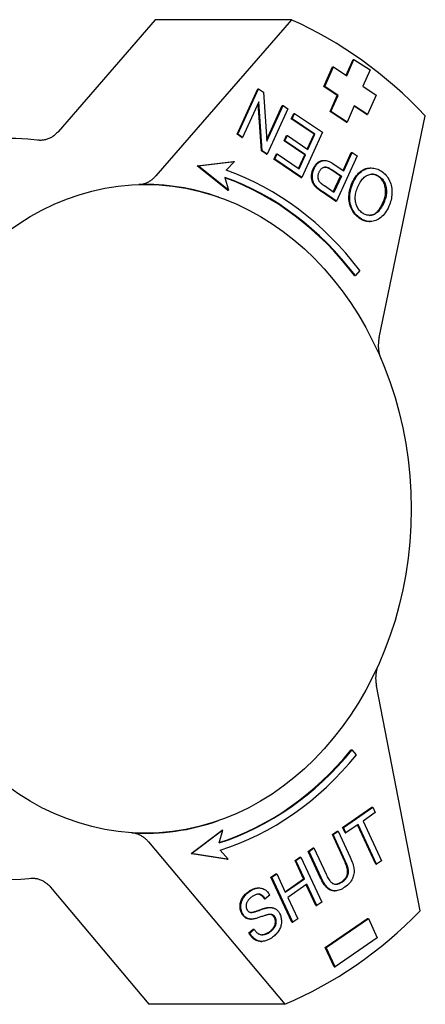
# Model space of a CAD drawing. Header units: millimetres. Extents: x 81 to 326, y -65 to 264.
# Tile 11 of 12: x 175 to 203, y 198 to 264. Entities that reach past the tile are written whole.
import ezdxf

# ---------------------------------------------------------------- set-up
doc = ezdxf.new("R2010")
doc.units = ezdxf.units.MM
doc.layers.add('Detail', color=2, linetype='Continuous')

msp = doc.modelspace()

# ---------------------------------------------------------------- linework, layer by layer
at = {"layer": 'Detail'}
for p, q in [((184.399, 264.472), (177.836, 256.906)), ((193.577, 264.472), (184.399, 264.472)), ((193.577, 264.472), (184.435, 253.935)), ((197.273, 260.718), (197.745, 261.79)), ((197.318, 260.689), (197.802, 261.79)), ((197.745, 261.79), (197.802, 261.79)), ((197.802, 261.79), (198.885, 261.08)), ((195.777, 259.959), (196.358, 261.281)), ((195.834, 259.959), (196.416, 261.281)), ((196.358, 261.281), (196.416, 261.281)), ((196.416, 261.281), (197.318, 260.689)), ((198.885, 261.08), (198.4, 259.979)), ((189.918, 256.742), (191.311, 259.801)), ((189.975, 256.742), (191.368, 259.801)), ((191.311, 259.801), (191.368, 259.801)), ((191.368, 259.801), (191.708, 259.571)), ((196.679, 259.368), (195.777, 259.959)), ((195.777, 259.959), (195.834, 259.959)), ((196.736, 259.368), (195.834, 259.959)), ((198.4, 259.979), (199.302, 259.387)), ((191.708, 259.571), (191.933, 256.275)), ((196.194, 258.267), (196.679, 259.368)), ((196.251, 258.267), (196.736, 259.368)), ((196.679, 259.368), (196.736, 259.368)), ((199.302, 259.387), (198.72, 258.066)), ((191.386, 258.929), (190.293, 256.527)), ((191.553, 255.633), (191.336, 258.819)), ((191.611, 255.633), (191.386, 258.929)), ((191.925, 256.384), (192.969, 258.676)), ((191.933, 256.275), (193.026, 258.676)), ((193.343, 258.461), (191.951, 255.402)), ((192.969, 258.676), (193.026, 258.676)), ((193.026, 258.676), (193.343, 258.461)), ((197.818, 258.658), (197.334, 257.557)), ((198.663, 258.066), (197.806, 258.629)), ((198.72, 258.066), (197.818, 258.658)), ((193.576, 257.791), (193.74, 258.153)), ((193.576, 257.791), (193.633, 257.791)), ((195.115, 256.747), (193.576, 257.791)), ((193.633, 257.791), (193.798, 258.153)), ((195.173, 256.747), (193.633, 257.791)), ((193.74, 258.153), (193.798, 258.153)), ((193.798, 258.153), (195.67, 256.883)), ((197.276, 257.557), (196.194, 258.267)), ((196.194, 258.267), (196.251, 258.267)), ((197.334, 257.557), (196.251, 258.267)), ((198.663, 258.066), (198.72, 258.066)), ((199.499, 243.019), (202.615, 257.985)), ((197.276, 257.557), (197.334, 257.557)), ((189.918, 256.742), (189.975, 256.742)), ((190.235, 256.527), (189.918, 256.742)), ((190.293, 256.527), (189.975, 256.742)), ((190.235, 256.527), (190.293, 256.527)), ((193.089, 256.288), (193.253, 256.649)), ((193.146, 256.288), (193.311, 256.649)), ((193.253, 256.649), (193.311, 256.649)), ((193.311, 256.649), (194.699, 255.707)), ((195.67, 256.883), (194.277, 253.824)), ((194.656, 255.737), (195.115, 256.747)), ((194.699, 255.707), (195.173, 256.747)), ((195.115, 256.747), (195.173, 256.747)), ((193.089, 256.288), (193.146, 256.288)), ((194.478, 255.346), (193.089, 256.288)), ((194.535, 255.346), (193.146, 256.288)), ((191.553, 255.633), (191.611, 255.633)), ((191.893, 255.402), (191.553, 255.633)), ((191.951, 255.402), (191.611, 255.633)), ((191.893, 255.402), (191.951, 255.402)), ((192.405, 255.055), (192.57, 255.416)), ((192.462, 255.055), (192.627, 255.416)), ((192.57, 255.416), (192.627, 255.416)), ((192.627, 255.416), (194.109, 254.41)), ((194.065, 254.44), (194.478, 255.346)), ((194.109, 254.41), (194.535, 255.346)), ((194.478, 255.346), (194.535, 255.346)), ((198.013, 255.293), (196.621, 252.234)), ((197.071, 254.305), (197.624, 255.518)), ((197.115, 254.275), (197.681, 255.518)), ((197.624, 255.518), (197.681, 255.518)), ((197.681, 255.518), (198.013, 255.293)), ((187.228, 254.618), (189.674, 254.903)), ((189.276, 252.96), (187.228, 254.618)), ((187.228, 254.618), (187.285, 254.618)), ((187.285, 254.618), (189.732, 254.903)), ((189.333, 252.96), (187.285, 254.618)), ((189.732, 254.903), (189.19, 254.319)), ((189.674, 254.903), (189.732, 254.903)), ((192.405, 255.055), (192.462, 255.055)), ((194.22, 253.824), (192.405, 255.055)), ((194.277, 253.824), (192.462, 255.055)), ((195.747, 254.976), (195.804, 254.976)), ((196.472, 254.712), (197.115, 254.275)), ((198.902, 254.466), (198.959, 254.466)), ((189.09, 253.834), (189.333, 252.96)), ((194.22, 253.824), (194.277, 253.824)), ((196.893, 253.914), (196.246, 254.353)), ((196.303, 254.353), (196.951, 253.914)), ((196.409, 252.85), (196.893, 253.914)), ((196.951, 253.914), (196.453, 252.82)), ((196.893, 253.914), (196.951, 253.914)), ((195.25, 253.164), (195.307, 253.164)), ((196.453, 252.82), (195.811, 253.256)), ((188.69, 252.494), (188.664, 252.503)), ((189.276, 252.96), (189.333, 252.96)), ((196.563, 252.234), (195.618, 252.875)), ((196.621, 252.234), (195.675, 252.875)), ((196.563, 252.234), (196.621, 252.234)), ((198.839, 250.849), (198.897, 250.849)), ((197.838, 247.204), (197.895, 247.204)), ((198.195, 247.545), (197.895, 247.204)), ((202.268, 204.346), (199.314, 219.533)), ((197.615, 215.21), (197.673, 215.21)), ((197.964, 214.858), (197.673, 215.21)), ((197.037, 209.963), (199.014, 211.331)), ((197.094, 209.963), (199.072, 211.331)), ((199.014, 211.331), (199.072, 211.331)), ((199.072, 211.331), (199.239, 210.971)), ((199.239, 210.971), (198.414, 210.4)), ((188.69, 210.436), (188.664, 210.427)), ((197.037, 209.963), (197.094, 209.963)), ((197.204, 209.603), (197.037, 209.963)), ((197.262, 209.603), (197.094, 209.963)), ((198.083, 210.171), (197.262, 209.603)), ((199.272, 207.486), (198.039, 210.141)), ((199.33, 207.486), (198.083, 210.171)), ((198.414, 210.4), (199.66, 207.715)), ((186.815, 208.217), (188.906, 209.794)), ((188.964, 209.794), (186.873, 208.217)), ((188.698, 208.93), (188.964, 209.794)), ((188.906, 209.794), (188.964, 209.794)), ((196.343, 209.482), (196.674, 209.711)), ((196.343, 209.482), (196.401, 209.482)), ((197.159, 207.726), (196.343, 209.482)), ((196.401, 209.482), (196.731, 209.711)), ((197.216, 207.726), (196.401, 209.482)), ((196.674, 209.711), (196.731, 209.711)), ((196.731, 209.711), (197.548, 207.952)), ((197.204, 209.603), (197.262, 209.603)), ((183.934, 208.994), (193.146, 198.034)), ((186.815, 208.217), (186.873, 208.217)), ((189.253, 207.836), (186.815, 208.217)), ((186.873, 208.217), (189.31, 207.836)), ((189.31, 207.836), (188.784, 208.441)), ((193.826, 207.741), (194.157, 207.97)), ((193.884, 207.741), (194.214, 207.97)), ((194.157, 207.97), (194.214, 207.97)), ((194.214, 207.97), (195.628, 204.925)), ((194.712, 208.354), (195.043, 208.583)), ((194.712, 208.354), (194.77, 208.354)), ((195.529, 206.595), (194.712, 208.354)), ((194.77, 208.354), (195.1, 208.583)), ((195.586, 206.595), (194.77, 208.354)), ((195.043, 208.583), (195.1, 208.583)), ((195.1, 208.583), (195.916, 206.826)), ((189.253, 207.836), (189.31, 207.836)), ((193.826, 207.741), (193.884, 207.741)), ((194.407, 206.49), (193.826, 207.741)), ((194.464, 206.49), (193.884, 207.741)), ((199.272, 207.486), (199.33, 207.486)), ((199.66, 207.715), (199.33, 207.486)), ((192.203, 206.617), (192.534, 206.846)), ((192.26, 206.617), (192.591, 206.846)), ((192.534, 206.846), (192.591, 206.846)), ((192.591, 206.846), (193.172, 205.595)), ((193.617, 203.572), (192.203, 206.617)), ((192.203, 206.617), (192.26, 206.617)), ((193.674, 203.572), (192.26, 206.617)), ((193.158, 205.625), (194.407, 206.49)), ((193.172, 205.595), (194.464, 206.49)), ((194.631, 206.13), (193.339, 205.235)), ((194.407, 206.49), (194.464, 206.49)), ((195.24, 204.696), (194.588, 206.1)), ((195.297, 204.696), (194.631, 206.13)), ((177.32, 205.945), (183.969, 198.034)), ((191.355, 205.886), (191.412, 205.886)), ((192.12, 205.389), (191.818, 205.14)), ((196.476, 205.691), (196.533, 205.691)), ((191.761, 205.14), (191.818, 205.14)), ((193.339, 205.235), (194.005, 203.801)), ((195.24, 204.696), (195.297, 204.696)), ((195.628, 204.925), (195.297, 204.696)), ((192.084, 204.567), (192.142, 204.567)), ((190.833, 203.782), (190.891, 203.782)), ((193.617, 203.572), (193.674, 203.572)), ((194.005, 203.801), (193.674, 203.572)), ((195.862, 201.867), (198.716, 203.832)), ((195.92, 201.867), (198.774, 203.832)), ((198.716, 203.832), (198.774, 203.832)), ((198.774, 203.832), (199.377, 202.525)), ((190.711, 202.856), (191.008, 203.104)), ((190.711, 202.856), (190.769, 202.856)), ((190.769, 202.856), (191.065, 203.104)), ((191.008, 203.104), (191.065, 203.104)), ((191.519, 202.282), (191.577, 202.282)), ((199.377, 202.525), (196.523, 200.56)), ((195.862, 201.867), (195.92, 201.867)), ((196.466, 200.56), (195.862, 201.867)), ((196.523, 200.56), (195.92, 201.867)), ((196.466, 200.56), (196.523, 200.56)), ((193.146, 198.034), (183.969, 198.034))]:
    msp.add_line(p, q, dxfattribs=at)
at = {"layer": 'Detail', "flags": 128}
for points in [[(177.836, 256.906), (177.791, 256.856), (177.744, 256.808), (177.697, 256.762), (177.648, 256.718), (177.598, 256.676), (177.546, 256.637), (177.494, 256.599), (177.441, 256.564), (177.386, 256.531), (177.331, 256.5), (177.274, 256.472), (177.217, 256.446), (177.16, 256.423), (177.101, 256.402), (177.042, 256.384), (176.983, 256.368), (176.923, 256.355), (176.862, 256.345), (176.802, 256.337), (176.741, 256.332), (176.68, 256.33), (176.62, 256.33), (176.559, 256.333), (176.498, 256.339)], [(195.053, 254.418), (195.072, 254.459), (195.092, 254.498), (195.113, 254.535), (195.134, 254.571), (195.157, 254.606), (195.18, 254.639), (195.204, 254.671), (195.229, 254.702), (195.255, 254.73), (195.282, 254.758), (195.309, 254.784), (195.338, 254.809), (195.367, 254.832), (195.397, 254.854), (195.428, 254.874), (195.46, 254.893), (195.492, 254.911), (195.525, 254.927), (195.56, 254.941), (195.595, 254.954), (195.631, 254.963), (195.669, 254.97), (195.707, 254.974), (195.747, 254.976)], [(195.11, 254.418), (195.141, 254.481), (195.173, 254.541), (195.208, 254.597), (195.245, 254.649), (195.284, 254.698), (195.325, 254.743), (195.368, 254.785), (195.413, 254.823), (195.46, 254.858), (195.509, 254.889), (195.561, 254.916), (195.614, 254.94), (195.67, 254.959), (195.729, 254.97), (195.79, 254.975), (195.854, 254.974), (195.922, 254.965), (195.992, 254.949), (196.065, 254.927), (196.14, 254.898), (196.219, 254.862), (196.3, 254.819), (196.384, 254.769), (196.472, 254.712)], [(195.457, 254.198), (195.478, 254.241), (195.5, 254.28), (195.523, 254.317), (195.547, 254.351), (195.572, 254.383), (195.598, 254.411), (195.626, 254.436), (195.654, 254.458), (195.684, 254.478), (195.715, 254.494), (195.746, 254.507), (195.779, 254.518), (195.814, 254.525), (195.85, 254.528), (195.888, 254.528), (195.927, 254.524), (195.968, 254.516), (196.011, 254.504), (196.055, 254.488), (196.102, 254.469), (196.149, 254.446), (196.199, 254.419), (196.25, 254.388), (196.303, 254.353)], [(196.246, 254.353), (196.226, 254.367), (196.207, 254.379), (196.187, 254.391), (196.168, 254.403), (196.15, 254.414), (196.131, 254.425), (196.113, 254.435), (196.095, 254.444), (196.077, 254.454), (196.059, 254.462), (196.042, 254.47), (196.024, 254.478), (196.007, 254.485), (195.991, 254.491), (195.974, 254.497), (195.958, 254.503), (195.942, 254.508), (195.926, 254.512), (195.91, 254.516), (195.895, 254.519), (195.88, 254.522), (195.865, 254.525), (195.85, 254.526), (195.836, 254.528)], [(197.688, 253.479), (197.724, 253.554), (197.761, 253.627), (197.8, 253.697), (197.84, 253.764), (197.882, 253.829), (197.925, 253.891), (197.97, 253.95), (198.016, 254.006), (198.064, 254.059), (198.113, 254.11), (198.164, 254.158), (198.216, 254.203), (198.27, 254.245), (198.324, 254.283), (198.379, 254.318), (198.434, 254.349), (198.49, 254.376), (198.547, 254.4), (198.605, 254.42), (198.663, 254.437), (198.721, 254.449), (198.781, 254.459), (198.841, 254.464), (198.902, 254.466)], [(197.745, 253.479), (197.8, 253.592), (197.858, 253.698), (197.919, 253.799), (197.984, 253.893), (198.052, 253.98), (198.124, 254.062), (198.199, 254.137), (198.277, 254.206), (198.358, 254.267), (198.441, 254.321), (198.525, 254.366), (198.61, 254.402), (198.697, 254.431), (198.786, 254.451), (198.876, 254.462), (198.967, 254.466), (199.058, 254.462), (199.149, 254.451), (199.237, 254.433), (199.325, 254.409), (199.411, 254.377), (199.495, 254.339), (199.578, 254.294), (199.66, 254.243)], [(183.283, 253.351), (183.336, 253.354), (183.389, 253.358), (183.442, 253.365), (183.495, 253.373), (183.547, 253.384), (183.599, 253.397), (183.651, 253.411), (183.702, 253.428), (183.753, 253.446), (183.804, 253.466), (183.854, 253.489), (183.903, 253.513), (183.952, 253.539), (184, 253.567), (184.047, 253.596), (184.094, 253.627), (184.14, 253.66), (184.185, 253.695), (184.229, 253.731), (184.272, 253.769), (184.314, 253.808), (184.356, 253.849), (184.396, 253.891), (184.435, 253.935)], [(195.25, 253.164), (195.209, 253.206), (195.171, 253.248), (195.136, 253.29), (195.104, 253.334), (195.075, 253.378), (195.049, 253.424), (195.025, 253.47), (195.005, 253.517), (194.987, 253.565), (194.972, 253.615), (194.96, 253.666), (194.95, 253.719), (194.943, 253.774), (194.939, 253.83), (194.937, 253.888), (194.939, 253.948), (194.943, 254.008), (194.95, 254.068), (194.959, 254.127), (194.972, 254.186), (194.988, 254.245), (195.007, 254.303), (195.028, 254.361), (195.053, 254.418)], [(195.307, 253.164), (195.266, 253.206), (195.229, 253.248), (195.194, 253.29), (195.162, 253.334), (195.133, 253.378), (195.106, 253.424), (195.083, 253.47), (195.062, 253.517), (195.045, 253.565), (195.03, 253.615), (195.017, 253.666), (195.008, 253.719), (195.001, 253.774), (194.996, 253.83), (194.995, 253.888), (194.996, 253.948), (195, 254.008), (195.007, 254.068), (195.017, 254.127), (195.03, 254.186), (195.045, 254.245), (195.064, 254.303), (195.086, 254.361), (195.11, 254.418)], [(195.514, 253.494), (195.497, 253.516), (195.48, 253.539), (195.465, 253.563), (195.451, 253.587), (195.438, 253.613), (195.427, 253.639), (195.417, 253.666), (195.409, 253.694), (195.401, 253.723), (195.395, 253.753), (195.39, 253.784), (195.387, 253.815), (195.385, 253.847), (195.384, 253.879), (195.385, 253.911), (195.387, 253.943), (195.391, 253.975), (195.396, 254.007), (195.403, 254.038), (195.411, 254.07), (195.42, 254.102), (195.431, 254.134), (195.444, 254.166), (195.457, 254.198)], [(198.085, 253.242), (198.131, 253.338), (198.178, 253.428), (198.227, 253.511), (198.278, 253.589), (198.33, 253.66), (198.384, 253.726), (198.44, 253.785), (198.497, 253.838), (198.556, 253.886), (198.616, 253.927), (198.678, 253.962), (198.742, 253.991), (198.807, 254.014), (198.871, 254.032), (198.935, 254.044), (198.999, 254.05), (199.063, 254.05), (199.126, 254.045), (199.19, 254.034), (199.253, 254.018), (199.316, 253.995), (199.379, 253.967), (199.442, 253.933), (199.504, 253.894)], [(199.447, 253.894), (199.429, 253.906), (199.41, 253.918), (199.392, 253.929), (199.374, 253.939), (199.356, 253.949), (199.338, 253.959), (199.319, 253.968), (199.301, 253.977), (199.283, 253.985), (199.265, 253.993), (199.246, 254), (199.228, 254.007), (199.21, 254.013), (199.191, 254.019), (199.173, 254.024), (199.155, 254.029), (199.136, 254.033), (199.118, 254.037), (199.1, 254.041), (199.081, 254.044), (199.063, 254.046), (199.044, 254.048), (199.026, 254.049), (199.007, 254.05)], [(199.761, 252.124), (199.801, 252.216), (199.835, 252.306), (199.865, 252.396), (199.89, 252.485), (199.91, 252.573), (199.925, 252.659), (199.935, 252.745), (199.941, 252.83), (199.941, 252.914), (199.937, 252.997), (199.928, 253.079), (199.914, 253.16), (199.896, 253.239), (199.874, 253.315), (199.848, 253.387), (199.818, 253.457), (199.785, 253.523), (199.748, 253.585), (199.707, 253.645), (199.662, 253.701), (199.614, 253.754), (199.562, 253.804), (199.506, 253.851), (199.447, 253.894)], [(199.504, 253.894), (199.564, 253.851), (199.619, 253.804), (199.672, 253.754), (199.72, 253.701), (199.764, 253.645), (199.805, 253.585), (199.842, 253.523), (199.876, 253.457), (199.905, 253.387), (199.931, 253.315), (199.953, 253.239), (199.971, 253.16), (199.985, 253.079), (199.995, 252.997), (199.999, 252.914), (199.998, 252.83), (199.993, 252.745), (199.982, 252.659), (199.967, 252.573), (199.947, 252.485), (199.922, 252.396), (199.893, 252.306), (199.858, 252.216), (199.818, 252.124)], [(199.66, 254.243), (199.746, 254.18), (199.827, 254.112), (199.903, 254.04), (199.973, 253.962), (200.037, 253.88), (200.097, 253.793), (200.151, 253.701), (200.199, 253.604), (200.242, 253.503), (200.279, 253.401), (200.309, 253.297), (200.332, 253.191), (200.349, 253.083), (200.36, 252.973), (200.365, 252.862), (200.363, 252.748), (200.355, 252.635), (200.342, 252.523), (200.324, 252.413), (200.301, 252.304), (200.273, 252.198), (200.24, 252.093), (200.202, 251.989), (200.158, 251.888)], [(195.618, 252.875), (195.597, 252.889), (195.577, 252.903), (195.557, 252.917), (195.538, 252.93), (195.519, 252.944), (195.501, 252.957), (195.483, 252.97), (195.466, 252.983), (195.449, 252.995), (195.432, 253.008), (195.416, 253.02), (195.401, 253.032), (195.386, 253.044), (195.371, 253.056), (195.357, 253.068), (195.343, 253.079), (195.33, 253.09), (195.317, 253.101), (195.305, 253.112), (195.293, 253.123), (195.281, 253.134), (195.27, 253.144), (195.26, 253.154), (195.25, 253.164)], [(195.675, 252.875), (195.655, 252.889), (195.634, 252.903), (195.615, 252.917), (195.595, 252.93), (195.577, 252.944), (195.558, 252.957), (195.54, 252.97), (195.523, 252.983), (195.506, 252.995), (195.49, 253.008), (195.474, 253.02), (195.458, 253.032), (195.443, 253.044), (195.428, 253.056), (195.414, 253.068), (195.4, 253.079), (195.387, 253.09), (195.374, 253.101), (195.362, 253.112), (195.35, 253.123), (195.339, 253.134), (195.328, 253.144), (195.317, 253.154), (195.307, 253.164)], [(195.811, 253.256), (195.793, 253.268), (195.775, 253.281), (195.757, 253.293), (195.74, 253.305), (195.724, 253.317), (195.708, 253.328), (195.693, 253.339), (195.678, 253.35), (195.664, 253.361), (195.65, 253.371), (195.637, 253.382), (195.624, 253.392), (195.612, 253.402), (195.601, 253.411), (195.59, 253.42), (195.579, 253.43), (195.569, 253.438), (195.56, 253.447), (195.551, 253.455), (195.542, 253.464), (195.535, 253.471), (195.527, 253.479), (195.521, 253.487), (195.514, 253.494)], [(198.162, 251.078), (198.078, 251.14), (197.999, 251.206), (197.924, 251.277), (197.855, 251.353), (197.791, 251.434), (197.732, 251.52), (197.677, 251.611), (197.628, 251.706), (197.585, 251.805), (197.548, 251.907), (197.517, 252.01), (197.493, 252.115), (197.475, 252.223), (197.464, 252.333), (197.459, 252.445), (197.46, 252.559), (197.468, 252.674), (197.481, 252.789), (197.501, 252.904), (197.526, 253.019), (197.558, 253.134), (197.595, 253.249), (197.638, 253.364), (197.688, 253.479)], [(198.22, 251.078), (198.135, 251.14), (198.056, 251.206), (197.982, 251.277), (197.912, 251.353), (197.848, 251.434), (197.789, 251.52), (197.735, 251.611), (197.686, 251.706), (197.642, 251.805), (197.605, 251.907), (197.575, 252.01), (197.55, 252.115), (197.533, 252.223), (197.521, 252.333), (197.516, 252.445), (197.518, 252.559), (197.525, 252.674), (197.539, 252.789), (197.558, 252.904), (197.584, 253.019), (197.615, 253.134), (197.652, 253.249), (197.696, 253.364), (197.745, 253.479)], [(198.376, 251.427), (198.316, 251.471), (198.259, 251.519), (198.207, 251.57), (198.157, 251.626), (198.112, 251.684), (198.07, 251.747), (198.032, 251.814), (197.998, 251.884), (197.968, 251.957), (197.942, 252.032), (197.922, 252.108), (197.906, 252.187), (197.895, 252.268), (197.889, 252.35), (197.888, 252.434), (197.891, 252.521), (197.9, 252.608), (197.912, 252.696), (197.93, 252.785), (197.952, 252.875), (197.978, 252.966), (198.009, 253.057), (198.045, 253.149), (198.085, 253.242)], [(200.158, 251.888), (200.099, 251.764), (200.037, 251.649), (199.973, 251.541), (199.906, 251.441), (199.837, 251.349), (199.765, 251.265), (199.691, 251.188), (199.614, 251.12), (199.534, 251.059), (199.452, 251.005), (199.367, 250.96), (199.28, 250.922), (199.192, 250.892), (199.103, 250.87), (199.015, 250.856), (198.926, 250.849), (198.838, 250.851), (198.749, 250.86), (198.661, 250.877), (198.573, 250.902), (198.485, 250.934), (198.396, 250.974), (198.308, 251.022), (198.22, 251.078)], [(199.818, 252.124), (199.766, 252.013), (199.712, 251.91), (199.657, 251.815), (199.601, 251.727), (199.544, 251.647), (199.486, 251.576), (199.427, 251.512), (199.367, 251.456), (199.305, 251.408), (199.243, 251.368), (199.18, 251.336), (199.116, 251.311), (199.051, 251.293), (198.987, 251.28), (198.924, 251.273), (198.861, 251.27), (198.799, 251.272), (198.737, 251.279), (198.675, 251.291), (198.615, 251.308), (198.554, 251.33), (198.494, 251.358), (198.435, 251.39), (198.376, 251.427)], [(198.828, 251.27), (198.869, 251.273), (198.91, 251.277), (198.951, 251.284), (198.993, 251.293), (199.035, 251.304), (199.077, 251.317), (199.119, 251.334), (199.16, 251.354), (199.201, 251.377), (199.241, 251.403), (199.281, 251.433), (199.321, 251.466), (199.36, 251.503), (199.398, 251.542), (199.437, 251.586), (199.474, 251.632), (199.512, 251.682), (199.549, 251.735), (199.585, 251.792), (199.621, 251.851), (199.657, 251.915), (199.692, 251.981), (199.727, 252.051), (199.761, 252.124)], [(198.839, 250.849), (198.811, 250.849), (198.783, 250.851), (198.755, 250.853), (198.727, 250.855), (198.698, 250.859), (198.67, 250.863), (198.642, 250.869), (198.614, 250.875), (198.585, 250.881), (198.557, 250.889), (198.529, 250.897), (198.501, 250.906), (198.473, 250.916), (198.444, 250.927), (198.416, 250.939), (198.388, 250.951), (198.36, 250.964), (198.332, 250.978), (198.303, 250.993), (198.275, 251.008), (198.247, 251.025), (198.219, 251.042), (198.191, 251.06), (198.162, 251.078)], [(199.499, 243.019), (199.489, 242.968), (199.48, 242.916), (199.472, 242.865), (199.465, 242.813), (199.459, 242.761), (199.454, 242.708), (199.45, 242.656), (199.447, 242.603), (199.445, 242.551), (199.444, 242.498), (199.445, 242.446), (199.446, 242.393), (199.448, 242.341), (199.452, 242.288), (199.456, 242.236), (199.462, 242.183), (199.469, 242.131), (199.476, 242.08), (199.485, 242.028), (199.495, 241.977), (199.506, 241.926), (199.517, 241.875), (199.53, 241.825), (199.544, 241.776)], [(199.378, 220.784), (199.363, 220.734), (199.35, 220.684), (199.337, 220.633), (199.325, 220.582), (199.314, 220.531), (199.305, 220.479), (199.296, 220.427), (199.289, 220.375), (199.282, 220.323), (199.277, 220.27), (199.273, 220.217), (199.27, 220.164), (199.267, 220.111), (199.266, 220.058), (199.266, 220.005), (199.267, 219.952), (199.27, 219.9), (199.273, 219.847), (199.277, 219.794), (199.282, 219.741), (199.289, 219.689), (199.296, 219.637), (199.305, 219.585), (199.314, 219.533)], [(183.934, 208.994), (183.896, 209.038), (183.857, 209.081), (183.817, 209.122), (183.775, 209.162), (183.733, 209.2), (183.69, 209.237), (183.646, 209.272), (183.602, 209.305), (183.556, 209.337), (183.51, 209.367), (183.463, 209.396), (183.415, 209.423), (183.367, 209.448), (183.318, 209.471), (183.268, 209.493), (183.218, 209.512), (183.168, 209.53), (183.117, 209.546), (183.066, 209.56), (183.015, 209.572), (182.963, 209.582), (182.911, 209.59), (182.859, 209.596), (182.806, 209.6)], [(197.548, 207.952), (197.599, 207.839), (197.644, 207.731), (197.684, 207.626), (197.718, 207.526), (197.747, 207.429), (197.771, 207.337), (197.789, 207.249), (197.802, 207.165), (197.809, 207.083), (197.811, 207.001), (197.806, 206.92), (197.796, 206.838), (197.781, 206.757), (197.759, 206.676), (197.732, 206.595), (197.699, 206.514), (197.659, 206.434), (197.613, 206.357), (197.56, 206.282), (197.501, 206.209), (197.434, 206.138), (197.361, 206.07), (197.281, 206.004), (197.194, 205.941)], [(196.939, 206.285), (196.997, 206.327), (197.051, 206.371), (197.101, 206.414), (197.147, 206.459), (197.189, 206.505), (197.226, 206.551), (197.26, 206.598), (197.289, 206.646), (197.313, 206.695), (197.334, 206.744), (197.351, 206.794), (197.363, 206.846), (197.371, 206.899), (197.374, 206.956), (197.373, 207.017), (197.367, 207.081), (197.357, 207.149), (197.343, 207.22), (197.323, 207.295), (197.299, 207.374), (197.271, 207.457), (197.238, 207.543), (197.201, 207.632), (197.159, 207.726)], [(196.996, 206.285), (197.054, 206.327), (197.109, 206.371), (197.159, 206.414), (197.205, 206.459), (197.246, 206.505), (197.284, 206.551), (197.317, 206.598), (197.346, 206.646), (197.371, 206.695), (197.392, 206.744), (197.408, 206.794), (197.42, 206.846), (197.428, 206.899), (197.432, 206.956), (197.43, 207.017), (197.425, 207.081), (197.415, 207.149), (197.4, 207.22), (197.381, 207.295), (197.357, 207.374), (197.329, 207.457), (197.296, 207.543), (197.258, 207.632), (197.216, 207.726)], [(195.916, 206.826), (195.961, 206.731), (196.005, 206.644), (196.048, 206.565), (196.09, 206.493), (196.131, 206.43), (196.171, 206.373), (196.209, 206.325), (196.246, 206.285), (196.284, 206.25), (196.323, 206.221), (196.363, 206.195), (196.405, 206.175), (196.449, 206.159), (196.494, 206.147), (196.54, 206.14), (196.588, 206.138), (196.637, 206.14), (196.687, 206.147), (196.737, 206.159), (196.788, 206.175), (196.839, 206.195), (196.891, 206.221), (196.943, 206.251), (196.996, 206.285)], [(176.003, 206.54), (176.063, 206.544), (176.123, 206.545), (176.183, 206.544), (176.243, 206.54), (176.303, 206.533), (176.363, 206.524), (176.422, 206.512), (176.481, 206.498), (176.54, 206.481), (176.598, 206.461), (176.656, 206.439), (176.713, 206.415), (176.769, 206.388), (176.824, 206.359), (176.879, 206.327), (176.932, 206.293), (176.985, 206.257), (177.036, 206.219), (177.087, 206.178), (177.136, 206.135), (177.184, 206.091), (177.23, 206.044), (177.276, 205.995), (177.32, 205.945)], [(196.476, 205.691), (196.429, 205.693), (196.383, 205.697), (196.337, 205.704), (196.293, 205.715), (196.25, 205.728), (196.207, 205.745), (196.165, 205.764), (196.125, 205.786), (196.085, 205.811), (196.046, 205.84), (196.008, 205.871), (195.971, 205.905), (195.934, 205.943), (195.897, 205.984), (195.86, 206.029), (195.823, 206.077), (195.786, 206.129), (195.75, 206.185), (195.713, 206.244), (195.676, 206.307), (195.639, 206.373), (195.603, 206.444), (195.566, 206.517), (195.529, 206.595)], [(197.194, 205.941), (197.107, 205.884), (197.022, 205.834), (196.94, 205.792), (196.858, 205.757), (196.779, 205.73), (196.702, 205.71), (196.626, 205.697), (196.552, 205.691), (196.48, 205.693), (196.41, 205.702), (196.343, 205.717), (196.277, 205.739), (196.213, 205.769), (196.152, 205.805), (196.093, 205.848), (196.035, 205.898), (195.979, 205.956), (195.923, 206.022), (195.867, 206.096), (195.811, 206.179), (195.755, 206.27), (195.698, 206.37), (195.642, 206.478), (195.586, 206.595)], [(196.56, 206.139), (196.575, 206.14), (196.591, 206.141), (196.606, 206.143), (196.621, 206.146), (196.636, 206.148), (196.652, 206.152), (196.667, 206.155), (196.683, 206.16), (196.698, 206.164), (196.714, 206.169), (196.73, 206.175), (196.746, 206.18), (196.761, 206.187), (196.777, 206.194), (196.793, 206.201), (196.809, 206.208), (196.825, 206.216), (196.841, 206.225), (196.857, 206.234), (196.873, 206.243), (196.89, 206.253), (196.906, 206.263), (196.922, 206.274), (196.939, 206.285)], [(190.211, 204.199), (190.186, 204.258), (190.165, 204.318), (190.147, 204.379), (190.134, 204.442), (190.124, 204.506), (190.118, 204.571), (190.116, 204.637), (190.118, 204.705), (190.124, 204.773), (190.134, 204.84), (190.149, 204.907), (190.168, 204.972), (190.192, 205.037), (190.22, 205.101), (190.253, 205.164), (190.29, 205.226), (190.331, 205.287), (190.375, 205.345), (190.422, 205.401), (190.472, 205.455), (190.525, 205.507), (190.58, 205.556), (190.639, 205.604), (190.701, 205.648)], [(190.268, 204.199), (190.243, 204.258), (190.222, 204.318), (190.205, 204.379), (190.191, 204.442), (190.181, 204.506), (190.175, 204.571), (190.173, 204.637), (190.175, 204.705), (190.181, 204.773), (190.191, 204.84), (190.206, 204.907), (190.226, 204.972), (190.249, 205.037), (190.278, 205.101), (190.31, 205.164), (190.348, 205.226), (190.389, 205.287), (190.432, 205.345), (190.479, 205.401), (190.529, 205.455), (190.582, 205.507), (190.638, 205.556), (190.697, 205.604), (190.758, 205.648)], [(190.936, 205.303), (190.888, 205.268), (190.843, 205.233), (190.8, 205.197), (190.761, 205.161), (190.725, 205.125), (190.692, 205.089), (190.663, 205.052), (190.636, 205.016), (190.612, 204.978), (190.592, 204.941), (190.575, 204.903), (190.561, 204.865), (190.549, 204.827), (190.54, 204.789), (190.533, 204.752), (190.529, 204.716), (190.526, 204.68), (190.526, 204.645), (190.528, 204.611), (190.533, 204.577), (190.539, 204.543), (190.548, 204.511), (190.559, 204.478), (190.573, 204.447)], [(190.701, 205.648), (190.729, 205.668), (190.757, 205.686), (190.785, 205.703), (190.813, 205.72), (190.841, 205.736), (190.869, 205.751), (190.897, 205.766), (190.924, 205.779), (190.952, 205.792), (190.979, 205.804), (191.007, 205.815), (191.034, 205.825), (191.061, 205.835), (191.089, 205.844), (191.116, 205.852), (191.143, 205.859), (191.17, 205.865), (191.197, 205.871), (191.223, 205.875), (191.25, 205.879), (191.277, 205.882), (191.303, 205.885), (191.329, 205.886), (191.355, 205.886)], [(190.758, 205.648), (190.827, 205.694), (190.896, 205.735), (190.964, 205.771), (191.032, 205.802), (191.099, 205.828), (191.166, 205.85), (191.233, 205.866), (191.298, 205.878), (191.363, 205.885), (191.427, 205.886), (191.488, 205.882), (191.549, 205.873), (191.608, 205.859), (191.665, 205.839), (191.72, 205.813), (191.775, 205.783), (191.827, 205.748), (191.876, 205.708), (191.923, 205.665), (191.968, 205.618), (192.01, 205.567), (192.049, 205.511), (192.086, 205.452), (192.12, 205.389)], [(191.818, 205.14), (191.791, 205.184), (191.763, 205.225), (191.735, 205.262), (191.706, 205.297), (191.675, 205.328), (191.644, 205.356), (191.613, 205.381), (191.58, 205.403), (191.547, 205.421), (191.513, 205.436), (191.478, 205.449), (191.442, 205.458), (191.405, 205.463), (191.368, 205.466), (191.329, 205.465), (191.29, 205.46), (191.249, 205.453), (191.207, 205.441), (191.165, 205.427), (191.121, 205.409), (191.076, 205.387), (191.031, 205.362), (190.984, 205.334), (190.936, 205.303)], [(191.761, 205.14), (191.746, 205.165), (191.731, 205.189), (191.715, 205.212), (191.699, 205.234), (191.683, 205.255), (191.667, 205.275), (191.651, 205.294), (191.634, 205.312), (191.617, 205.329), (191.6, 205.345), (191.582, 205.36), (191.564, 205.374), (191.546, 205.387), (191.528, 205.399), (191.509, 205.41), (191.491, 205.42), (191.472, 205.43), (191.452, 205.438), (191.433, 205.445), (191.413, 205.451), (191.393, 205.456), (191.373, 205.46), (191.352, 205.463), (191.331, 205.465)], [(190.833, 203.782), (190.798, 203.782), (190.763, 203.785), (190.729, 203.788), (190.696, 203.794), (190.663, 203.801), (190.632, 203.809), (190.601, 203.819), (190.571, 203.83), (190.542, 203.843), (190.514, 203.857), (190.487, 203.873), (190.46, 203.891), (190.434, 203.909), (190.41, 203.929), (190.386, 203.951), (190.363, 203.973), (190.341, 203.997), (190.32, 204.022), (190.299, 204.048), (190.28, 204.076), (190.261, 204.105), (190.244, 204.135), (190.227, 204.166), (190.211, 204.199)], [(190.929, 203.782), (190.891, 203.782), (190.854, 203.782), (190.817, 203.785), (190.782, 203.789), (190.747, 203.795), (190.714, 203.802), (190.681, 203.811), (190.649, 203.822), (190.618, 203.834), (190.588, 203.848), (190.559, 203.864), (190.531, 203.881), (190.504, 203.9), (190.478, 203.92), (190.453, 203.942), (190.428, 203.965), (190.405, 203.99), (190.382, 204.015), (190.361, 204.042), (190.34, 204.071), (190.321, 204.101), (190.302, 204.132), (190.285, 204.165), (190.268, 204.199)], [(190.573, 204.447), (190.579, 204.433), (190.586, 204.42), (190.593, 204.407), (190.6, 204.395), (190.608, 204.383), (190.615, 204.372), (190.623, 204.361), (190.631, 204.351), (190.64, 204.341), (190.649, 204.331), (190.658, 204.322), (190.667, 204.313), (190.676, 204.305), (190.686, 204.297), (190.696, 204.29), (190.706, 204.283), (190.716, 204.276), (190.727, 204.27), (190.738, 204.264), (190.749, 204.259), (190.76, 204.254), (190.772, 204.25), (190.784, 204.246), (190.796, 204.242)], [(190.796, 204.242), (190.822, 204.237), (190.853, 204.236), (190.888, 204.236), (190.927, 204.24), (190.971, 204.247), (191.019, 204.256), (191.071, 204.269), (191.128, 204.284), (191.188, 204.302), (191.254, 204.323), (191.323, 204.347), (191.397, 204.373), (191.471, 204.4), (191.541, 204.425), (191.608, 204.448), (191.671, 204.469), (191.73, 204.488), (191.786, 204.504), (191.838, 204.519), (191.886, 204.532), (191.93, 204.542), (191.971, 204.551), (192.008, 204.557), (192.042, 204.562)], [(190.832, 204.237), (190.866, 204.24), (190.903, 204.245), (190.944, 204.253), (190.988, 204.262), (191.036, 204.274), (191.086, 204.289), (191.14, 204.305), (191.198, 204.323), (191.258, 204.344), (191.322, 204.367), (191.388, 204.391), (191.45, 204.413), (191.51, 204.434), (191.568, 204.454), (191.622, 204.471), (191.674, 204.488), (191.722, 204.502), (191.768, 204.516), (191.811, 204.527), (191.852, 204.537), (191.889, 204.546), (191.924, 204.553), (191.955, 204.558), (191.984, 204.562)], [(192.017, 204.085), (191.994, 204.08), (191.968, 204.074), (191.938, 204.067), (191.905, 204.058), (191.867, 204.047), (191.826, 204.034), (191.782, 204.02), (191.733, 204.005), (191.681, 203.987), (191.625, 203.968), (191.565, 203.948), (191.502, 203.926), (191.438, 203.904), (191.377, 203.884), (191.319, 203.865), (191.264, 203.849), (191.212, 203.834), (191.162, 203.821), (191.116, 203.81), (191.073, 203.801), (191.032, 203.793), (190.995, 203.788), (190.96, 203.784), (190.929, 203.782)], [(191.984, 204.562), (191.988, 204.562), (191.993, 204.562), (191.997, 204.563), (192.001, 204.563), (192.006, 204.564), (192.01, 204.564), (192.014, 204.564), (192.018, 204.564), (192.022, 204.565), (192.027, 204.565), (192.031, 204.565), (192.035, 204.565), (192.039, 204.566), (192.043, 204.566), (192.047, 204.566), (192.052, 204.566), (192.056, 204.566), (192.06, 204.566), (192.064, 204.566), (192.068, 204.567), (192.072, 204.567), (192.076, 204.567), (192.08, 204.567), (192.084, 204.567)], [(192.509, 203.858), (192.498, 203.881), (192.485, 203.903), (192.472, 203.925), (192.459, 203.944), (192.445, 203.963), (192.43, 203.981), (192.414, 203.997), (192.398, 204.012), (192.381, 204.027), (192.363, 204.039), (192.344, 204.051), (192.325, 204.062), (192.305, 204.071), (192.284, 204.079), (192.262, 204.086), (192.239, 204.091), (192.215, 204.095), (192.19, 204.098), (192.163, 204.099), (192.136, 204.099), (192.108, 204.097), (192.079, 204.094), (192.048, 204.09), (192.017, 204.085)], [(192.042, 204.562), (192.087, 204.565), (192.131, 204.567), (192.173, 204.566), (192.215, 204.564), (192.255, 204.559), (192.295, 204.553), (192.333, 204.544), (192.37, 204.534), (192.406, 204.522), (192.44, 204.507), (192.474, 204.491), (192.506, 204.472), (192.538, 204.452), (192.568, 204.43), (192.597, 204.406), (192.625, 204.381), (192.652, 204.353), (192.678, 204.324), (192.703, 204.293), (192.726, 204.261), (192.749, 204.226), (192.77, 204.19), (192.791, 204.152), (192.81, 204.112)], [(192.452, 203.858), (192.443, 203.876), (192.434, 203.893), (192.424, 203.91), (192.414, 203.926), (192.404, 203.941), (192.393, 203.956), (192.382, 203.97), (192.37, 203.983), (192.359, 203.995), (192.346, 204.007), (192.333, 204.018), (192.32, 204.029), (192.307, 204.039), (192.292, 204.048), (192.278, 204.056), (192.263, 204.064), (192.248, 204.071), (192.232, 204.077), (192.215, 204.083), (192.198, 204.087), (192.18, 204.091), (192.162, 204.094), (192.143, 204.097), (192.123, 204.098)], [(192.81, 204.112), (192.837, 204.051), (192.859, 203.987), (192.877, 203.923), (192.892, 203.856), (192.902, 203.788), (192.908, 203.719), (192.911, 203.648), (192.909, 203.575), (192.903, 203.502), (192.893, 203.43), (192.878, 203.359), (192.859, 203.288), (192.835, 203.218), (192.807, 203.149), (192.774, 203.081), (192.736, 203.014), (192.695, 202.948), (192.65, 202.885), (192.602, 202.825), (192.551, 202.767), (192.496, 202.712), (192.438, 202.66), (192.377, 202.61), (192.312, 202.562)], [(192.072, 202.911), (192.118, 202.945), (192.162, 202.979), (192.203, 203.015), (192.242, 203.051), (192.278, 203.089), (192.313, 203.129), (192.344, 203.169), (192.374, 203.211), (192.401, 203.253), (192.425, 203.295), (192.445, 203.338), (192.463, 203.38), (192.478, 203.422), (192.489, 203.464), (192.497, 203.506), (192.503, 203.548), (192.505, 203.59), (192.505, 203.631), (192.502, 203.671), (192.497, 203.71), (192.49, 203.748), (192.479, 203.785), (192.467, 203.822), (192.452, 203.858)], [(192.13, 202.911), (192.175, 202.945), (192.219, 202.979), (192.26, 203.015), (192.299, 203.051), (192.336, 203.089), (192.37, 203.129), (192.402, 203.169), (192.431, 203.211), (192.458, 203.253), (192.482, 203.295), (192.503, 203.338), (192.52, 203.38), (192.535, 203.422), (192.546, 203.464), (192.555, 203.506), (192.56, 203.548), (192.562, 203.59), (192.562, 203.631), (192.56, 203.671), (192.555, 203.71), (192.547, 203.748), (192.537, 203.785), (192.524, 203.822), (192.509, 203.858)], [(191.519, 202.282), (191.478, 202.283), (191.438, 202.287), (191.397, 202.292), (191.357, 202.299), (191.318, 202.309), (191.279, 202.321), (191.241, 202.334), (191.203, 202.35), (191.166, 202.368), (191.129, 202.389), (191.092, 202.411), (191.057, 202.435), (191.022, 202.461), (190.989, 202.488), (190.956, 202.517), (190.925, 202.548), (190.895, 202.581), (190.865, 202.615), (190.837, 202.651), (190.81, 202.689), (190.784, 202.728), (190.759, 202.769), (190.734, 202.812), (190.711, 202.856)], [(192.312, 202.562), (192.228, 202.507), (192.145, 202.457), (192.065, 202.414), (191.986, 202.376), (191.908, 202.345), (191.833, 202.321), (191.759, 202.302), (191.687, 202.29), (191.617, 202.283), (191.548, 202.283), (191.48, 202.288), (191.414, 202.3), (191.349, 202.317), (191.285, 202.34), (191.222, 202.369), (191.161, 202.404), (191.102, 202.444), (191.046, 202.489), (190.992, 202.538), (190.942, 202.592), (190.894, 202.651), (190.849, 202.715), (190.808, 202.783), (190.769, 202.856)], [(191.065, 203.104), (191.098, 203.053), (191.131, 203.005), (191.165, 202.961), (191.2, 202.921), (191.235, 202.885), (191.27, 202.853), (191.307, 202.824), (191.344, 202.8), (191.382, 202.779), (191.422, 202.762), (191.464, 202.749), (191.508, 202.739), (191.554, 202.733), (191.602, 202.731), (191.652, 202.732), (191.704, 202.737), (191.758, 202.746), (191.811, 202.758), (191.864, 202.774), (191.917, 202.794), (191.97, 202.818), (192.023, 202.845), (192.076, 202.877), (192.13, 202.911)], [(191.581, 202.731), (191.601, 202.732), (191.621, 202.734), (191.641, 202.736), (191.662, 202.739), (191.682, 202.742), (191.703, 202.746), (191.723, 202.75), (191.744, 202.755), (191.764, 202.761), (191.785, 202.767), (191.805, 202.774), (191.826, 202.781), (191.846, 202.789), (191.867, 202.797), (191.887, 202.806), (191.908, 202.816), (191.928, 202.826), (191.949, 202.836), (191.969, 202.847), (191.99, 202.859), (192.011, 202.871), (192.031, 202.884), (192.052, 202.898), (192.072, 202.911)]]:
    msp.add_lwpolyline(points, dxfattribs=at)
at = {"layer": 'Detail'}
for centre, major_axis, start_param, end_param in [((183.704, 231.346), (0, 35.25), 5.56911, 5.934256), ((174.499, 231.465), (0, 25), 6.179317, 7.427587), ((183.648, 231.032), (0, 23.75), 5.461435, 5.999646), ((183.59, 231.032), (0, 23.75), 5.461435, 5.996234), ((183.648, 231.032), (0, 24.25), 5.461435, 6.00044), ((183.705, 231.465), (0, 21.892), 6.003002, 6.306724), ((174.499, 231.465), (0, -25), 5.134225, 6.36318), ((183.859, 231.934), (0, -23.75), 0.251325, 0.789536), ((183.802, 231.934), (0, -23.75), 0.254698, 0.789536), ((183.859, 231.934), (0, -24.25), 0.250532, 0.789536), ((183.705, 231.465), (0, -21.892), 6.233036, 6.563369), ((183.704, 231.346), (0, -35.25), 0.333122, 0.698268)]:
    msp.add_ellipse(centre, major_axis=major_axis, ratio=0.819152, start_param=start_param, end_param=end_param, dxfattribs=at)
msp.add_ellipse((183.733, 231.465), major_axis=(0, -21.883), ratio=0.819152, dxfattribs=at)

doc.saveas('drawing.dxf')
